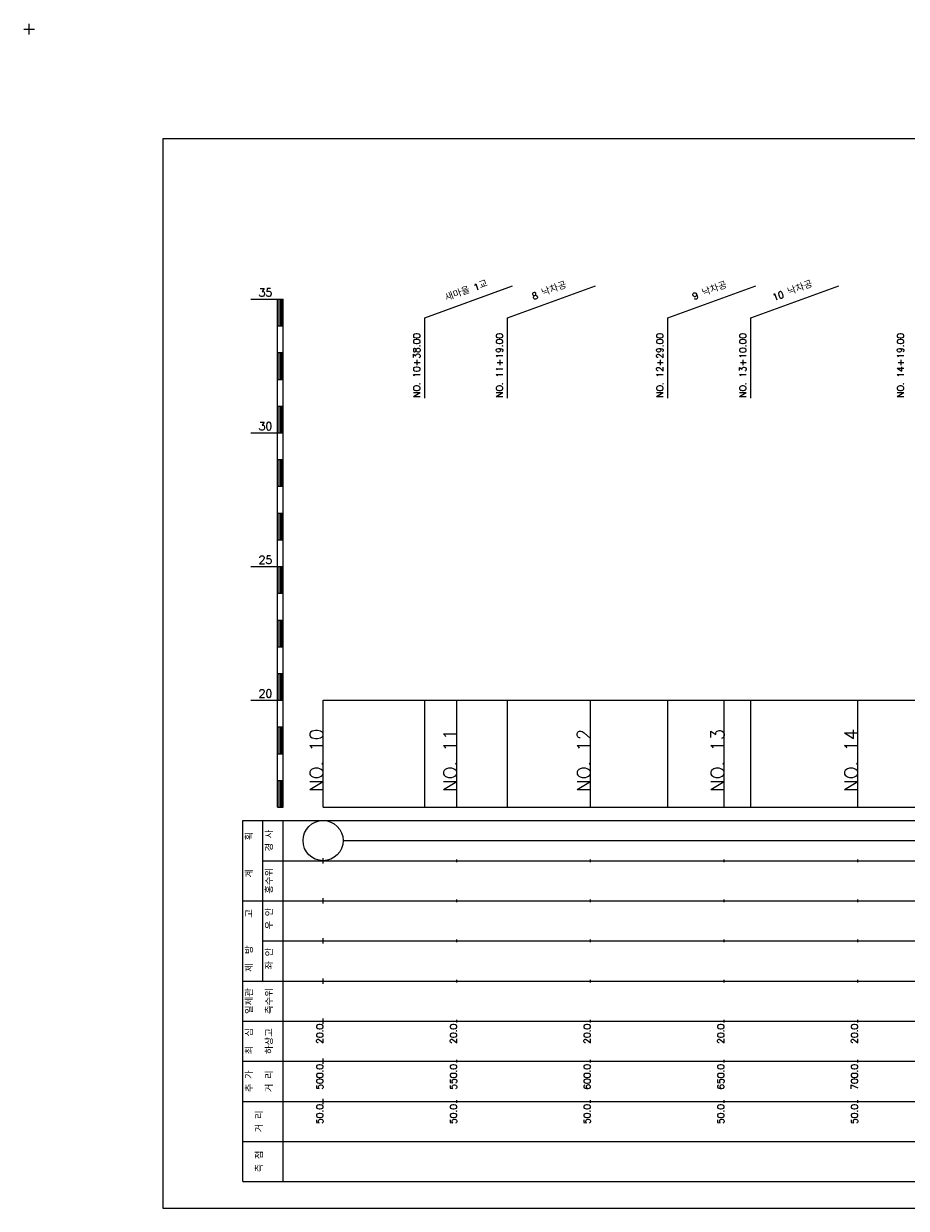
# Model space of a CAD drawing. Extents: x -2 to 685, y -2 to 1451.
# Tile 3 of 6: x -2 to 328, y 525 to 968. Entities that reach past the tile are written whole.
import ezdxf
from ezdxf.enums import TextEntityAlignment as Align

# ---------------------------------------------------------------- set-up
doc = ezdxf.new("R2010")
doc.units = 0
doc.header["$LTSCALE"] = 5
for name, color, linetype in [('BOX', 5, 'CONTINUOUS'), ('DT1', 3, 'CONTINUOUS'), ('LT1', 4, 'CONTINUOUS'), ('ST1', 7, 'CONTINUOUS')]:
    doc.layers.add(name, color=color, linetype=linetype)
doc.styles.add('GHS', font='ROMANS.shx', dxfattribs={"bigfont": 'GHS.shx'})

msp = doc.modelspace()

# ---------------------------------------------------------------- linework, layer by layer
at = {"layer": 'BOX'}
msp.add_lwpolyline([(50, 525), (650, 525), (650, 925), (50, 925), (50, 525)], dxfattribs=at)
at = {"layer": 'DT1'}
for p, q in [((110, 704.33), (110, 706.33)), ((160, 704.83), (160, 705.83)), ((210, 704.83), (210, 705.83)), ((260, 704.83), (260, 705.83)), ((310, 704.83), (310, 705.83))]:
    msp.add_line(p, q, dxfattribs=at)
at = {"layer": 'LT1', "linetype": 'CONTINUOUS'}
for p, q in [((148, 858), (180.89, 869.97)), ((179, 858), (211.89, 869.97)), ((239, 858), (271.89, 869.97)), ((270, 858), (302.89, 869.97)), ((148, 828), (148, 858)), ((179, 828), (179, 858)), ((239, 828), (239, 858)), ((270, 828), (270, 858))]:
    msp.add_line(p, q, dxfattribs=at)
at = {"layer": 'LT1'}
for p, q in [((83, 865), (93, 865)), ((93, 675), (93, 865)), ((93, 865), (95, 865)), ((93.5, 864.8), (93.5, 855.2)), ((94, 864.8), (94, 855.2)), ((94.5, 864.8), (94.5, 855.2)), ((95, 675), (95, 865)), ((93, 855), (95, 855)), ((93, 845), (95, 845)), ((93.5, 844.8), (93.5, 835.2)), ((94, 844.8), (94, 835.2)), ((94.5, 844.8), (94.5, 835.2)), ((93, 835), (95, 835)), ((93, 825), (95, 825)), ((93.5, 824.8), (93.5, 815.2)), ((94, 824.8), (94, 815.2)), ((94.5, 824.8), (94.5, 815.2)), ((83, 815), (93, 815)), ((93, 815), (95, 815)), ((93, 805), (95, 805)), ((93.5, 804.8), (93.5, 795.2)), ((94, 804.8), (94, 795.2)), ((94.5, 804.8), (94.5, 795.2)), ((93, 795), (95, 795)), ((93, 785), (95, 785)), ((93.5, 784.8), (93.5, 775.2)), ((94, 784.8), (94, 775.2)), ((94.5, 784.8), (94.5, 775.2)), ((93, 775), (95, 775)), ((83, 765), (93, 765)), ((93, 765), (95, 765)), ((93.5, 764.8), (93.5, 755.2)), ((94, 764.8), (94, 755.2)), ((94.5, 764.8), (94.5, 755.2)), ((93, 755), (95, 755)), ((93, 745), (95, 745)), ((93.5, 744.8), (93.5, 735.2)), ((94, 744.8), (94, 735.2)), ((94.5, 744.8), (94.5, 735.2)), ((93, 735), (95, 735)), ((93, 725), (95, 725)), ((93.5, 724.8), (93.5, 715.2)), ((94, 724.8), (94, 715.2)), ((94.5, 724.8), (94.5, 715.2)), ((83, 715), (93, 715)), ((93, 715), (95, 715)), ((110, 675), (110, 715)), ((148, 675), (148, 715)), ((160, 675), (160, 715)), ((179, 675), (179, 715)), ((210, 675), (210, 715)), ((239, 675), (239, 715)), ((260, 675), (260, 715)), ((270, 675), (270, 715)), ((310, 675), (310, 715)), ((93, 705), (95, 705)), ((93.5, 704.8), (93.5, 695.2)), ((94, 704.8), (94, 695.2)), ((94.5, 704.8), (94.5, 695.2)), ((93, 695), (95, 695)), ((93, 685), (95, 685)), ((93.5, 684.8), (93.5, 675.2)), ((94, 684.8), (94, 675.2)), ((94.5, 684.8), (94.5, 675.2)), ((93, 675), (95, 675)), ((110, 675), (610, 675)), ((110, 654), (110, 656)), ((160, 654.5), (160, 655.5)), ((210, 654.5), (210, 655.5)), ((260, 654.5), (260, 655.5)), ((310, 654.5), (310, 655.5)), ((110, 639), (110, 641)), ((160, 639.5), (160, 640.5)), ((210, 639.5), (210, 640.5)), ((260, 639.5), (260, 640.5)), ((310, 639.5), (310, 640.5)), ((110, 624), (110, 626)), ((160, 624.5), (160, 625.5)), ((210, 624.5), (210, 625.5)), ((260, 624.5), (260, 625.5)), ((310, 624.5), (310, 625.5)), ((110, 609), (110, 611)), ((160, 609.5), (160, 610.5)), ((210, 609.5), (210, 610.5)), ((260, 609.5), (260, 610.5)), ((310, 609.5), (310, 610.5)), ((110, 594), (110, 596)), ((160, 594.5), (160, 595.5)), ((210, 594.5), (210, 595.5)), ((260, 594.5), (260, 595.5)), ((310, 594.5), (310, 595.5)), ((110, 579), (110, 581)), ((160, 579.5), (160, 580.5)), ((210, 579.5), (210, 580.5)), ((260, 579.5), (260, 580.5)), ((310, 579.5), (310, 580.5)), ((110, 564), (110, 566)), ((160, 564.5), (160, 565.5)), ((210, 564.5), (210, 565.5)), ((260, 564.5), (260, 565.5)), ((310, 564.5), (310, 565.5))]:
    msp.add_line(p, q, dxfattribs=at)
msp.add_lwpolyline([(110, 715), (160, 715), (210, 715), (260, 715), (310, 715), (360, 715), (410, 715), (460, 715), (510, 715), (560, 715), (610, 715)], dxfattribs=at)
at = {"layer": 'ST1'}
for p, q in [((-2, 966), (2, 966)), ((0, 964), (0, 968)), ((80, 535), (80, 670)), ((80, 670), (623, 670)), ((87.5, 640), (87.5, 670)), ((95, 535), (95, 670)), ((87.5, 655), (623, 655)), ((80, 640), (623, 640)), ((87.5, 610), (87.5, 640)), ((87.5, 625), (623, 625)), ((80, 610), (623, 610)), ((80, 595), (623, 595)), ((80, 580), (623, 580)), ((80, 565), (623, 565)), ((80, 550), (623, 550)), ((80, 535), (623, 535))]:
    msp.add_line(p, q, dxfattribs=at)
at = {"layer": 'ST1', "linetype": 'CONTINUOUS'}
msp.add_line((117.5, 662.5), (602.5, 662.5), dxfattribs=at)
msp.add_circle((110, 662.5), 7.5, dxfattribs=at)

# ---------------------------------------------------------------- texts
at = {"layer": 'DT1', "style": 'GHS'}
for s, p in [('35', (91, 866)), ('30', (91, 816)), ('25', (91, 766)), ('20', (91, 716))]:
    msp.add_text(s, height=3, dxfattribs=at).set_placement(p, align=Align.RIGHT)
at = {"layer": 'DT1', "linetype": 'CONTINUOUS', "style": 'GHS'}
for s, rotation, p in [('새마을 1교', 20, (164, 866.99)), ('8 낙차공', 20, (195, 866.99)), ('9 낙차공', 20, (255, 866.99)), ('10 낙차공', 20, (286, 866.99)), ('경 사', 90, (91.25, 662.5)), ('  획', 90, (83.75, 662.5)), ('홍수위', 90, (91.25, 647.5)), ('   계', 90, (83.75, 647.5)), ('   고', 90, (83.75, 632.5)), (' 우 안', 90, (91.25, 632.5)), (' 제  방', 90, (83.75, 617.5)), (' 좌 안', 90, (91.25, 617.5)), ('일제관', 90, (83.75, 602.5)), ('측수위', 90, (91.25, 602.5)), ('최  심', 90, (83.75, 587.5)), ('하상고', 90, (91.25, 587.5)), ('추 가', 90, (83.75, 572.5)), ('거 리', 90, (91.25, 572.5)), ('거 리', 90, (87.5, 557.5)), ('측 점', 90, (87.5, 542.5))]:
    msp.add_text(s, height=2.5, rotation=rotation, dxfattribs=at).set_placement(p, align=Align.CENTER)
for s, p in [('NO. 10+38.00 ', (146.25, 828.12)), ('NO. 11+19.00 ', (177.25, 828.12)), ('NO. 12+29.00 ', (237.25, 828.12)), ('NO. 13+10.00 ', (268.25, 828.12)), ('NO. 14+19.00 ', (327.25, 828.12))]:
    msp.add_text(s, height=2.5, rotation=90, dxfattribs=at).set_placement(p)
at = {"layer": 'DT1', "style": 'GHS'}
for s, height, p in [('NO. 10', 5, (110, 704.33)), ('NO. 11', 5, (160, 704.33)), ('NO. 12', 5, (210, 704.33)), ('NO. 13', 5, (260, 704.33)), ('NO. 14', 5, (310, 704.33)), (' 20.0', 2.5, (110, 594)), (' 20.0', 2.5, (160, 594)), (' 20.0', 2.5, (210, 594)), (' 20.0', 2.5, (260, 594)), (' 20.0', 2.5, (310, 594)), ('   500.0', 2.5, (110, 579)), ('   550.0', 2.5, (160, 579)), ('   600.0', 2.5, (210, 579)), ('   650.0', 2.5, (260, 579)), ('   700.0', 2.5, (310, 579)), ('  50.0', 2.5, (110, 564)), ('  50.0', 2.5, (160, 564)), ('  50.0', 2.5, (210, 564)), ('  50.0', 2.5, (260, 564)), ('  50.0', 2.5, (310, 564))]:
    msp.add_text(s, height=height, rotation=90, dxfattribs=at).set_placement(p, align=Align.RIGHT)

doc.saveas('drawing.dxf')
